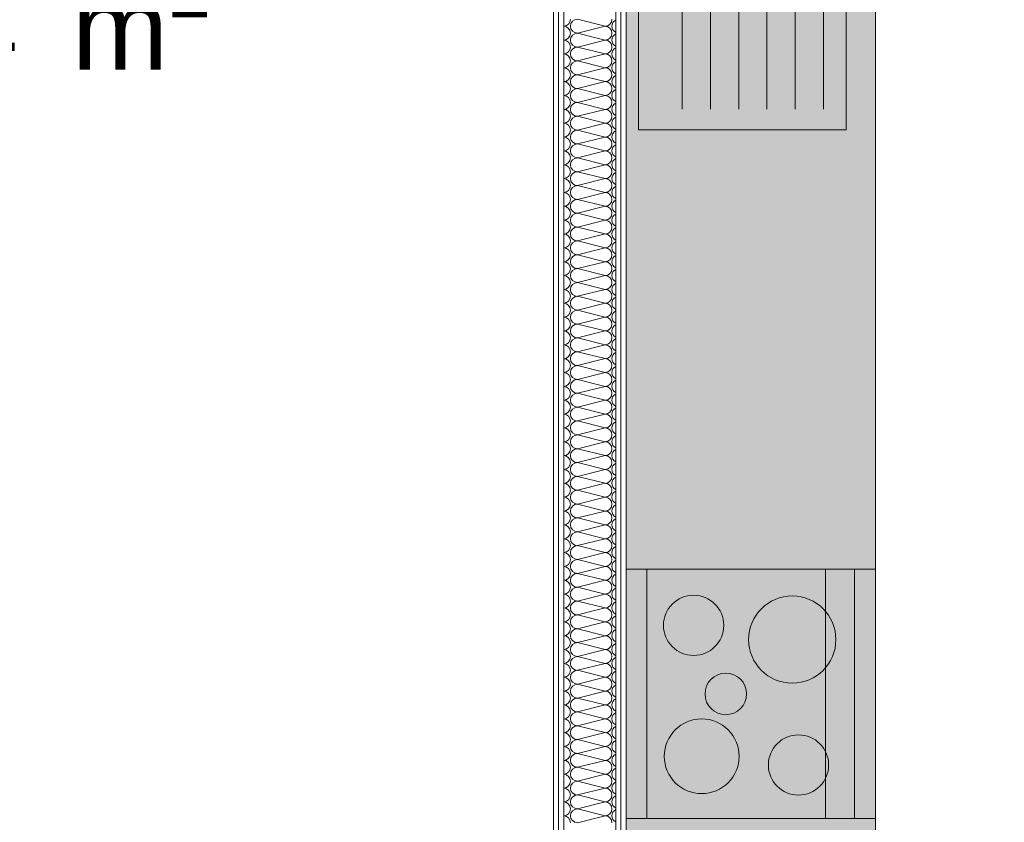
# Model space of a CAD drawing. Header units: metres. Extents: x -167 to 262, y -186 to 508.
# Tile 119 of 207: x 38.81 to 41.18, y 29.35 to 31.28. Entities that reach past the tile are written whole.
import ezdxf
from ezdxf.enums import TextEntityAlignment as Align

# ---------------------------------------------------------------- set-up
doc = ezdxf.new("R2010")
doc.units = ezdxf.units.M
doc.header["$MEASUREMENT"] = 0
for name, color, linetype in [('10 Wand außen', 7, 'Continuous'), ('50 Küche', 7, 'Continuous'), ('60 Auffüllung', 7, 'Continuous'), ('80 Raum', 7, 'Continuous'), ('94 Genehmigungsplanung Bemaßung', 7, 'Continuous')]:
    doc.layers.add(name, color=color, linetype=linetype)
doc.styles.add('ERSTELLTER_STIL_1', font='arial.ttf')
doc.dimstyles.new('ERSTELLTER_STIL__1', dxfattribs={"dimtxt": 0.25, "dimasz": 0.19, "dimexe": 0.18, "dimexo": 0.1, "dimgap": 0, "dimtad": 1, "dimtih": 1, "dimtoh": 1, "dimzin": 0, "dimdsep": 46, "dimtxsty": 'ERSTELLTER_STIL_1', "dimblk": 'ARROWHEAD_6', "dimblk1": 'ARROWHEAD_6', "dimblk2": 'ARROWHEAD_6', "dimcen": 0.09, "dimclrd": 7, "dimclre": 7, "dimclrt": 7, "dimazin": 0, "dimtfac": 1, "dimtdec": 4, "dimtmove": 0, "dimatfit": 3, "dimfxl": 1, "dimtolj": 1, "dimtzin": 0, "dimarcsym": 0})
pattern_1 = [(0, (27236.132094, 33357.27905), (0, 0.075), [0, -0.075])]

# ---------------------------------------------------------------- blocks, each defined once
blk = doc.blocks.new('Hausanschluss._0-15_4_1', base_point=(39.2708, 29.7181))
at = {"layer": '80 Raum', "color": 7, "lineweight": 18, "insert": (38.259, 31.4162), "char_height": 0.2, "attachment_point": 1, "style": 'ERSTELLTER_STIL_1'}
blk.add_mtext('\\A1;{\\pql;\\pt0,0.2;\\fArial|b0|i0|c0|p0;\\W1.000000;8,94\\fArial|b0|i0|c0|p0;\\W1.000000;\\A1{\\H.66x;\\S^  ;}\\fArial|b0|i0|c0|p0;\\W1.000000; m\\fArial|b0|i0|c0|p0;\\W1.000000;\\A1{\\H.66x;\\S2^  ;}}', dxfattribs=at)
at = {"layer": '80 Raum', "color": 7, "lineweight": 18, "style": 'ERSTELLTER_STIL_1'}
for tag, p in [('DUMMY_850', (40.1952, 32.2505)), ('ROOM_NAME', (38.259, 32.2047)), ('DUMMY_851', (38.808, 31.8576)), ('ROOM_NUMBER', (38.259, 31.8119)), ('DUMMY_852', (38.259, 31.4647))]:
    blk.add_attdef(tag, text='', height=0.2, dxfattribs=at).set_placement(p, align=Align.TOP_LEFT)
blk = doc.blocks.new('*X137', base_point=(27236.1321, 33357.279))
at = {"layer": '10 Wand außen', "color": 8, "linetype": 'Continuous', "lineweight": 18}
for p, q in [((40.1488, 31.279), (40.2154, 31.2624)), ((40.1488, 31.2457), (40.2154, 31.2624)), ((40.1488, 31.2457), (40.2154, 31.229)), ((40.1488, 31.2124), (40.2154, 31.229)), ((40.1488, 31.2124), (40.2154, 31.1957)), ((40.1488, 31.179), (40.2154, 31.1957)), ((40.1488, 31.179), (40.2154, 31.1624)), ((40.1488, 31.1457), (40.2154, 31.1624)), ((40.1488, 31.1457), (40.2154, 31.129)), ((40.1488, 31.1124), (40.2154, 31.129)), ((40.1488, 31.1124), (40.2154, 31.0957)), ((40.1488, 31.079), (40.2154, 31.0957)), ((40.1488, 31.079), (40.2154, 31.0624)), ((40.1488, 31.0457), (40.2154, 31.0624)), ((40.1488, 31.0457), (40.2154, 31.029)), ((40.1488, 31.0124), (40.2154, 31.029)), ((40.1488, 31.0124), (40.2154, 30.9957)), ((40.1488, 30.979), (40.2154, 30.9957)), ((40.1488, 30.979), (40.2154, 30.9624)), ((40.1488, 30.9457), (40.2154, 30.9624)), ((40.1488, 30.9457), (40.2154, 30.929)), ((40.1488, 30.9124), (40.2154, 30.929)), ((40.1488, 30.9124), (40.2154, 30.8957)), ((40.1488, 30.879), (40.2154, 30.8957)), ((40.1488, 30.879), (40.2154, 30.8624)), ((40.1488, 30.8457), (40.2154, 30.8624)), ((40.1488, 30.8457), (40.2154, 30.829)), ((40.1488, 30.8124), (40.2154, 30.829)), ((40.1488, 30.8124), (40.2154, 30.7957)), ((40.1488, 30.779), (40.2154, 30.7957)), ((40.1488, 30.779), (40.2154, 30.7624)), ((40.1488, 30.7457), (40.2154, 30.7624)), ((40.1488, 30.7457), (40.2154, 30.729)), ((40.1488, 30.7124), (40.2154, 30.729)), ((40.1488, 30.7124), (40.2154, 30.6957)), ((40.1488, 30.679), (40.2154, 30.6957)), ((40.1488, 30.679), (40.2154, 30.6624)), ((40.1488, 30.6457), (40.2154, 30.6624)), ((40.1488, 30.6457), (40.2154, 30.629)), ((40.1488, 30.6124), (40.2154, 30.629)), ((40.1488, 30.6124), (40.2154, 30.5957)), ((40.1488, 30.579), (40.2154, 30.5957)), ((40.1488, 30.579), (40.2154, 30.5624)), ((40.1488, 30.5457), (40.2154, 30.5624)), ((40.1488, 30.5457), (40.2154, 30.529)), ((40.1488, 30.5124), (40.2154, 30.529)), ((40.1488, 30.5124), (40.2154, 30.4957)), ((40.1488, 30.479), (40.2154, 30.4957)), ((40.1488, 30.479), (40.2154, 30.4624)), ((40.1488, 30.4457), (40.2154, 30.4624)), ((40.1488, 30.4457), (40.2154, 30.429)), ((40.1488, 30.4124), (40.2154, 30.429)), ((40.1488, 30.4124), (40.2154, 30.3957)), ((40.1488, 30.379), (40.2154, 30.3957)), ((40.1488, 30.379), (40.2154, 30.3624)), ((40.1488, 30.3457), (40.2154, 30.3624)), ((40.1488, 30.3457), (40.2154, 30.329)), ((40.1488, 30.3124), (40.2154, 30.329)), ((40.1488, 30.3124), (40.2154, 30.2957)), ((40.1488, 30.279), (40.2154, 30.2957)), ((40.1488, 30.279), (40.2154, 30.2624)), ((40.1488, 30.2457), (40.2154, 30.2624)), ((40.1488, 30.2457), (40.2154, 30.229)), ((40.1488, 30.2124), (40.2154, 30.229)), ((40.1488, 30.2124), (40.2154, 30.1957)), ((40.1488, 30.179), (40.2154, 30.1957)), ((40.1488, 30.179), (40.2154, 30.1624)), ((40.1488, 30.1457), (40.2154, 30.1624)), ((40.1488, 30.1457), (40.2154, 30.129)), ((40.1488, 30.1124), (40.2154, 30.129)), ((40.1488, 30.1124), (40.2154, 30.0957)), ((40.1488, 30.079), (40.2154, 30.0957)), ((40.1488, 30.079), (40.2154, 30.0624)), ((40.1488, 30.0457), (40.2154, 30.0624)), ((40.1488, 30.0457), (40.2154, 30.029)), ((40.1488, 30.0124), (40.2154, 30.029)), ((40.1488, 30.0124), (40.2154, 29.9957)), ((40.1488, 29.979), (40.2154, 29.9957)), ((40.1488, 29.979), (40.2154, 29.9624)), ((40.1488, 29.9457), (40.2154, 29.9624)), ((40.1488, 29.9457), (40.2154, 29.929)), ((40.1488, 29.9124), (40.2154, 29.929)), ((40.1488, 29.9124), (40.2154, 29.8957)), ((40.1488, 29.879), (40.2154, 29.8957)), ((40.1488, 29.879), (40.2154, 29.8624)), ((40.1488, 29.8457), (40.2154, 29.8624)), ((40.1488, 29.8457), (40.2154, 29.829)), ((40.1488, 29.8124), (40.2154, 29.829)), ((40.1488, 29.8124), (40.2154, 29.7957)), ((40.1488, 29.779), (40.2154, 29.7957)), ((40.1488, 29.779), (40.2154, 29.7624)), ((40.1488, 29.7457), (40.2154, 29.7624)), ((40.1488, 29.7457), (40.2154, 29.729)), ((40.1488, 29.7124), (40.2154, 29.729)), ((40.1488, 29.7124), (40.2154, 29.6957)), ((40.1488, 29.679), (40.2154, 29.6957)), ((40.1488, 29.679), (40.2154, 29.6624)), ((40.1488, 29.6457), (40.2154, 29.6624)), ((40.1488, 29.6457), (40.2154, 29.629)), ((40.1488, 29.6124), (40.2154, 29.629)), ((40.1488, 29.6124), (40.2154, 29.5957)), ((40.1488, 29.579), (40.2154, 29.5957)), ((40.1488, 29.579), (40.2154, 29.5624)), ((40.1488, 29.5457), (40.2154, 29.5624)), ((40.1488, 29.5457), (40.2154, 29.529)), ((40.1488, 29.5124), (40.2154, 29.529)), ((40.1488, 29.5124), (40.2154, 29.4957)), ((40.1488, 29.479), (40.2154, 29.4957)), ((40.1488, 29.479), (40.2154, 29.4624)), ((40.1488, 29.4457), (40.2154, 29.4624)), ((40.1488, 29.4457), (40.2154, 29.429)), ((40.1488, 29.4124), (40.2154, 29.429)), ((40.1488, 29.4124), (40.2154, 29.3957)), ((40.1488, 29.379), (40.2154, 29.3957)), ((40.1488, 29.379), (40.2154, 29.3624)), ((40.1488, 29.3457), (40.2154, 29.3624))]:
    blk.add_line(p, q, dxfattribs=at)
for centre, start, end in [((40.1154, 31.279), 272.2679, 0), ((40.1154, 31.2457), 0, 87.7321), ((40.1488, 31.2624), 90, 180), ((40.1488, 31.2624), 180, 270), ((40.2154, 31.279), 270, 0), ((40.2154, 31.2457), 0, 90), ((40.2488, 31.2624), 117.4147, 180), ((40.2488, 31.2624), 180, 242.5853), ((40.1154, 31.2457), 272.2679, 0), ((40.1488, 31.229), 90, 180), ((40.2154, 31.2457), 270, 0), ((40.2488, 31.229), 117.4147, 180), ((40.1154, 31.2124), 0, 87.7321), ((40.1488, 31.229), 180, 270), ((40.2154, 31.2124), 0, 90), ((40.2488, 31.229), 180, 242.5853), ((40.1154, 31.2124), 272.2679, 0), ((40.1154, 31.179), 0, 87.7321), ((40.1488, 31.1957), 90, 180), ((40.1488, 31.1957), 180, 270), ((40.2154, 31.2124), 270, 0), ((40.2154, 31.179), 0, 90), ((40.2488, 31.1957), 117.4147, 180), ((40.2488, 31.1957), 180, 242.5853), ((40.1154, 31.179), 272.2679, 0), ((40.1488, 31.1624), 90, 180), ((40.2154, 31.179), 270, 0), ((40.2488, 31.1624), 117.4147, 180), ((40.1154, 31.1457), 0, 87.7321), ((40.1154, 31.1457), 272.2679, 0), ((40.1488, 31.1624), 180, 270), ((40.1488, 31.129), 90, 180), ((40.2154, 31.1457), 0, 90), ((40.2154, 31.1457), 270, 0), ((40.2488, 31.1624), 180, 242.5853), ((40.2488, 31.129), 117.4147, 180), ((40.1154, 31.1124), 0, 87.7321), ((40.1488, 31.129), 180, 270), ((40.2154, 31.1124), 0, 90), ((40.2488, 31.129), 180, 242.5853), ((40.1154, 31.1124), 272.2679, 0), ((40.1488, 31.0957), 90, 180), ((40.2154, 31.1124), 270, 0), ((40.2488, 31.0957), 117.4147, 180), ((40.1154, 31.079), 0, 87.7321), ((40.1154, 31.079), 272.2679, 0), ((40.1488, 31.0957), 180, 270), ((40.1488, 31.0624), 90, 180), ((40.2154, 31.079), 0, 90), ((40.2154, 31.079), 270, 0), ((40.2488, 31.0957), 180, 242.5853), ((40.2488, 31.0624), 117.4147, 180), ((40.1154, 31.0457), 0, 87.7321), ((40.1488, 31.0624), 180, 270), ((40.2154, 31.0457), 0, 90), ((40.2488, 31.0624), 180, 242.5853), ((40.1154, 31.0457), 272.2679, 0), ((40.1154, 31.0124), 0, 87.7321), ((40.1488, 31.029), 90, 180), ((40.1488, 31.029), 180, 270), ((40.2154, 31.0457), 270, 0), ((40.2154, 31.0124), 0, 90), ((40.2488, 31.029), 117.4147, 180), ((40.2488, 31.029), 180, 242.5853), ((40.1154, 31.0124), 272.2679, 0), ((40.1488, 30.9957), 90, 180), ((40.2154, 31.0124), 270, 0), ((40.2488, 30.9957), 117.4147, 180), ((40.1154, 30.979), 0, 87.7321), ((40.1154, 30.979), 272.2679, 0), ((40.1488, 30.9957), 180, 270), ((40.1488, 30.9624), 90, 180), ((40.2154, 30.979), 0, 90), ((40.2154, 30.979), 270, 0), ((40.2488, 30.9957), 180, 242.5853), ((40.1154, 30.9457), 0, 87.7321), ((40.1488, 30.9624), 180, 270), ((40.2154, 30.9457), 0, 90), ((40.2488, 30.9624), 117.4147, 180), ((40.2488, 30.9624), 180, 242.5853), ((40.1154, 30.9457), 272.2679, 0), ((40.1488, 30.929), 90, 180), ((40.2154, 30.9457), 270, 0), ((40.2488, 30.929), 117.4147, 180), ((40.1154, 30.9124), 0, 87.7321), ((40.1154, 30.9124), 272.2679, 0), ((40.1488, 30.929), 180, 270), ((40.1488, 30.8957), 90, 180), ((40.2154, 30.9124), 0, 90), ((40.2154, 30.9124), 270, 0), ((40.2488, 30.929), 180, 242.5853), ((40.2488, 30.8957), 117.4147, 180), ((40.1154, 30.879), 0, 87.7321), ((40.1488, 30.8957), 180, 270), ((40.2154, 30.879), 0, 90), ((40.2488, 30.8957), 180, 242.5853), ((40.1154, 30.879), 272.2679, 0), ((40.1154, 30.8457), 0, 87.7321), ((40.1488, 30.8624), 90, 180), ((40.1488, 30.8624), 180, 270), ((40.2154, 30.879), 270, 0), ((40.2154, 30.8457), 0, 90), ((40.2488, 30.8624), 117.4147, 180), ((40.2488, 30.8624), 180, 242.5853), ((40.1154, 30.8457), 272.2679, 0), ((40.1488, 30.829), 90, 180), ((40.2154, 30.8457), 270, 0), ((40.2488, 30.829), 117.4147, 180), ((40.1154, 30.8124), 0, 87.7321), ((40.1154, 30.8124), 272.2679, 0), ((40.1488, 30.829), 180, 270), ((40.1488, 30.7957), 90, 180), ((40.2154, 30.8124), 0, 90), ((40.2154, 30.8124), 270, 0), ((40.2488, 30.829), 180, 242.5853), ((40.1154, 30.779), 0, 87.7321), ((40.1488, 30.7957), 180, 270), ((40.2154, 30.779), 0, 90), ((40.2488, 30.7957), 117.4147, 180), ((40.2488, 30.7957), 180, 242.5853), ((40.1154, 30.779), 272.2679, 0), ((40.1488, 30.7624), 90, 180), ((40.2154, 30.779), 270, 0), ((40.2488, 30.7624), 117.4147, 180), ((40.1154, 30.7457), 0, 87.7321), ((40.1154, 30.7457), 272.2679, 0), ((40.1488, 30.7624), 180, 270), ((40.1488, 30.729), 90, 180), ((40.2154, 30.7457), 0, 90), ((40.2154, 30.7457), 270, 0), ((40.2488, 30.7624), 180, 242.5853), ((40.2488, 30.729), 117.4147, 180), ((40.1154, 30.7124), 0, 87.7321), ((40.1488, 30.729), 180, 270), ((40.2154, 30.7124), 0, 90), ((40.2488, 30.729), 180, 242.5853), ((40.1154, 30.7124), 272.2679, 0), ((40.1154, 30.679), 0, 87.7321), ((40.1488, 30.6957), 90, 180), ((40.1488, 30.6957), 180, 270), ((40.2154, 30.7124), 270, 0), ((40.2154, 30.679), 0, 90), ((40.2488, 30.6957), 117.4147, 180), ((40.2488, 30.6957), 180, 242.5853), ((40.1154, 30.679), 272.2679, 0), ((40.1488, 30.6624), 90, 180), ((40.2154, 30.679), 270, 0), ((40.2488, 30.6624), 117.4147, 180), ((40.1154, 30.6457), 0, 87.7321), ((40.1488, 30.6624), 180, 270), ((40.2154, 30.6457), 0, 90), ((40.2488, 30.6624), 180, 242.5853), ((40.1154, 30.6457), 272.2679, 0), ((40.1154, 30.6124), 0, 87.7321), ((40.1488, 30.629), 90, 180), ((40.1488, 30.629), 180, 270), ((40.2154, 30.6457), 270, 0), ((40.2154, 30.6124), 0, 90), ((40.2488, 30.629), 117.4147, 180), ((40.2488, 30.629), 180, 242.5853), ((40.1154, 30.6124), 272.2679, 0), ((40.1488, 30.5957), 90, 180), ((40.2154, 30.6124), 270, 0), ((40.2488, 30.5957), 117.4147, 180), ((40.1154, 30.579), 0, 87.7321), ((40.1154, 30.579), 272.2679, 0), ((40.1488, 30.5957), 180, 270), ((40.1488, 30.5624), 90, 180), ((40.2154, 30.579), 0, 90), ((40.2154, 30.579), 270, 0), ((40.2488, 30.5957), 180, 242.5853), ((40.2488, 30.5624), 117.4147, 180), ((40.1154, 30.5457), 0, 87.7321), ((40.1488, 30.5624), 180, 270), ((40.2154, 30.5457), 0, 90), ((40.2488, 30.5624), 180, 242.5853), ((40.1154, 30.5457), 272.2679, 0), ((40.1154, 30.5124), 0, 87.7321), ((40.1488, 30.529), 90, 180), ((40.1488, 30.529), 180, 270), ((40.2154, 30.5457), 270, 0), ((40.2154, 30.5124), 0, 90), ((40.2488, 30.529), 117.4147, 180), ((40.2488, 30.529), 180, 242.5853), ((40.1154, 30.5124), 272.2679, 0), ((40.1488, 30.4957), 90, 180), ((40.2154, 30.5124), 270, 0), ((40.2488, 30.4957), 117.4147, 180), ((40.1154, 30.479), 0, 87.7321), ((40.1488, 30.4957), 180, 270), ((40.2154, 30.479), 0, 90), ((40.2488, 30.4957), 180, 242.5853), ((40.1154, 30.479), 272.2679, 0), ((40.1154, 30.4457), 0, 87.7321), ((40.1488, 30.4624), 90, 180), ((40.1488, 30.4624), 180, 270), ((40.2154, 30.479), 270, 0), ((40.2154, 30.4457), 0, 90), ((40.2488, 30.4624), 117.4147, 180), ((40.2488, 30.4624), 180, 242.5853), ((40.1154, 30.4457), 272.2679, 0), ((40.1488, 30.429), 90, 180), ((40.2154, 30.4457), 270, 0), ((40.2488, 30.429), 117.4147, 180), ((40.1154, 30.4124), 0, 87.7321), ((40.1154, 30.4124), 272.2679, 0), ((40.1488, 30.429), 180, 270), ((40.1488, 30.3957), 90, 180), ((40.2154, 30.4124), 0, 90), ((40.2154, 30.4124), 270, 0), ((40.2488, 30.429), 180, 242.5853), ((40.2488, 30.3957), 117.4147, 180), ((40.1154, 30.379), 0, 87.7321), ((40.1488, 30.3957), 180, 270), ((40.2154, 30.379), 0, 90), ((40.2488, 30.3957), 180, 242.5853), ((40.1154, 30.379), 272.2679, 0), ((40.1154, 30.3457), 0, 87.7321), ((40.1488, 30.3624), 90, 180), ((40.1488, 30.3624), 180, 270), ((40.2154, 30.379), 270, 0), ((40.2154, 30.3457), 0, 90), ((40.2488, 30.3624), 117.4147, 180), ((40.2488, 30.3624), 180, 242.5853), ((40.1154, 30.3457), 272.2679, 0), ((40.1488, 30.329), 90, 180), ((40.2154, 30.3457), 270, 0), ((40.2488, 30.329), 117.4147, 180), ((40.1154, 30.3124), 0, 87.7321), ((40.1488, 30.329), 180, 270), ((40.2154, 30.3124), 0, 90), ((40.2488, 30.329), 180, 242.5853), ((40.1154, 30.3124), 272.2679, 0), ((40.1154, 30.279), 0, 87.7321), ((40.1488, 30.2957), 90, 180), ((40.1488, 30.2957), 180, 270), ((40.2154, 30.3124), 270, 0), ((40.2154, 30.279), 0, 90), ((40.2488, 30.2957), 117.4147, 180), ((40.2488, 30.2957), 180, 242.5853), ((40.1154, 30.279), 272.2679, 0), ((40.1488, 30.2624), 90, 180), ((40.2154, 30.279), 270, 0), ((40.2488, 30.2624), 117.4147, 180), ((40.1154, 30.2457), 0, 87.7321), ((40.1154, 30.2457), 272.2679, 0), ((40.1488, 30.2624), 180, 270), ((40.1488, 30.229), 90, 180), ((40.2154, 30.2457), 0, 90), ((40.2154, 30.2457), 270, 0), ((40.2488, 30.2624), 180, 242.5853), ((40.2488, 30.229), 117.4147, 180), ((40.1154, 30.2124), 0, 87.7321), ((40.1488, 30.229), 180, 270), ((40.2154, 30.2124), 0, 90), ((40.2488, 30.229), 180, 242.5853), ((40.1154, 30.2124), 272.2679, 0), ((40.1154, 30.179), 0, 87.7321), ((40.1488, 30.1957), 90, 180), ((40.1488, 30.1957), 180, 270), ((40.2154, 30.2124), 270, 0), ((40.2154, 30.179), 0, 90), ((40.2488, 30.1957), 117.4147, 180), ((40.2488, 30.1957), 180, 242.5853), ((40.1154, 30.179), 272.2679, 0), ((40.1488, 30.1624), 90, 180), ((40.2154, 30.179), 270, 0), ((40.2488, 30.1624), 117.4147, 180), ((40.1154, 30.1457), 0, 87.7321), ((40.1488, 30.1624), 180, 270), ((40.2154, 30.1457), 0, 90), ((40.2488, 30.1624), 180, 242.5853), ((40.1154, 30.1457), 272.2679, 0), ((40.1154, 30.1124), 0, 87.7321), ((40.1488, 30.129), 90, 180), ((40.1488, 30.129), 180, 270), ((40.2154, 30.1457), 270, 0), ((40.2154, 30.1124), 0, 90), ((40.2488, 30.129), 117.4147, 180), ((40.2488, 30.129), 180, 242.5853), ((40.1154, 30.1124), 272.2679, 0), ((40.1488, 30.0957), 90, 180), ((40.2154, 30.1124), 270, 0), ((40.2488, 30.0957), 117.4147, 180), ((40.1154, 30.079), 0, 87.7321), ((40.1154, 30.079), 272.2679, 0), ((40.1488, 30.0957), 180, 270), ((40.1488, 30.0624), 90, 180), ((40.2154, 30.079), 0, 90), ((40.2154, 30.079), 270, 0), ((40.2488, 30.0957), 180, 242.5853), ((40.2488, 30.0624), 117.4147, 180), ((40.1154, 30.0457), 0, 87.7321), ((40.1488, 30.0624), 180, 270), ((40.2154, 30.0457), 0, 90), ((40.2488, 30.0624), 180, 242.5853), ((40.1154, 30.0457), 272.2679, 0), ((40.1488, 30.029), 90, 180), ((40.2154, 30.0457), 270, 0), ((40.2488, 30.029), 117.4147, 180), ((40.1154, 30.0124), 0, 87.7321), ((40.1154, 30.0124), 272.2679, 0), ((40.1488, 30.029), 180, 270), ((40.1488, 29.9957), 90, 180), ((40.2154, 30.0124), 0, 90), ((40.2154, 30.0124), 270, 0), ((40.2488, 30.029), 180, 242.5853), ((40.2488, 29.9957), 117.4147, 180), ((40.1154, 29.979), 0, 87.7321), ((40.1488, 29.9957), 180, 270), ((40.2154, 29.979), 0, 90), ((40.2488, 29.9957), 180, 242.5853), ((40.1154, 29.979), 272.2679, 0), ((40.1154, 29.9457), 0, 87.7321), ((40.1488, 29.9624), 90, 180), ((40.1488, 29.9624), 180, 270), ((40.2154, 29.979), 270, 0), ((40.2154, 29.9457), 0, 90), ((40.2488, 29.9624), 117.4147, 180), ((40.2488, 29.9624), 180, 242.5853), ((40.1154, 29.9457), 272.2679, 0), ((40.1488, 29.929), 90, 180), ((40.2154, 29.9457), 270, 0), ((40.2488, 29.929), 117.4147, 180), ((40.1154, 29.9124), 0, 87.7321), ((40.1154, 29.9124), 272.2679, 0), ((40.1488, 29.929), 180, 270), ((40.1488, 29.8957), 90, 180), ((40.2154, 29.9124), 0, 90), ((40.2154, 29.9124), 270, 0), ((40.2488, 29.929), 180, 242.5853), ((40.1154, 29.879), 0, 87.7321), ((40.1488, 29.8957), 180, 270), ((40.2154, 29.879), 0, 90), ((40.2488, 29.8957), 117.4147, 180), ((40.2488, 29.8957), 180, 242.5853), ((40.1154, 29.879), 272.2679, 0), ((40.1488, 29.8624), 90, 180), ((40.2154, 29.879), 270, 0), ((40.2488, 29.8624), 117.4147, 180), ((40.1154, 29.8457), 0, 87.7321), ((40.1154, 29.8457), 272.2679, 0), ((40.1488, 29.8624), 180, 270), ((40.1488, 29.829), 90, 180), ((40.2154, 29.8457), 0, 90), ((40.2154, 29.8457), 270, 0), ((40.2488, 29.8624), 180, 242.5853), ((40.2488, 29.829), 117.4147, 180), ((40.1154, 29.8124), 0, 87.7321), ((40.1488, 29.829), 180, 270), ((40.2154, 29.8124), 0, 90), ((40.2488, 29.829), 180, 242.5853), ((40.1154, 29.8124), 272.2679, 0), ((40.1154, 29.779), 0, 87.7321), ((40.1488, 29.7957), 90, 180), ((40.1488, 29.7957), 180, 270), ((40.2154, 29.8124), 270, 0), ((40.2154, 29.779), 0, 90), ((40.2488, 29.7957), 117.4147, 180), ((40.2488, 29.7957), 180, 242.5853), ((40.1154, 29.779), 272.2679, 0), ((40.1488, 29.7624), 90, 180), ((40.2154, 29.779), 270, 0), ((40.2488, 29.7624), 117.4147, 180), ((40.1154, 29.7457), 0, 87.7321), ((40.1154, 29.7457), 272.2679, 0), ((40.1488, 29.7624), 180, 270), ((40.1488, 29.729), 90, 180), ((40.2154, 29.7457), 0, 90), ((40.2154, 29.7457), 270, 0), ((40.2488, 29.7624), 180, 242.5853), ((40.1154, 29.7124), 0, 87.7321), ((40.1488, 29.729), 180, 270), ((40.2154, 29.7124), 0, 90), ((40.2488, 29.729), 117.4147, 180), ((40.2488, 29.729), 180, 242.5853), ((40.1154, 29.7124), 272.2679, 0), ((40.1488, 29.6957), 90, 180), ((40.2154, 29.7124), 270, 0), ((40.2488, 29.6957), 117.4147, 180), ((40.1154, 29.679), 0, 87.7321), ((40.1154, 29.679), 272.2679, 0), ((40.1488, 29.6957), 180, 270), ((40.1488, 29.6624), 90, 180), ((40.2154, 29.679), 0, 90), ((40.2154, 29.679), 270, 0), ((40.2488, 29.6957), 180, 242.5853), ((40.2488, 29.6624), 117.4147, 180), ((40.1154, 29.6457), 0, 87.7321), ((40.1488, 29.6624), 180, 270), ((40.2154, 29.6457), 0, 90), ((40.2488, 29.6624), 180, 242.5853), ((40.1154, 29.6457), 272.2679, 0), ((40.1154, 29.6124), 0, 87.7321), ((40.1488, 29.629), 90, 180), ((40.1488, 29.629), 180, 270), ((40.2154, 29.6457), 270, 0), ((40.2154, 29.6124), 0, 90), ((40.2488, 29.629), 117.4147, 180), ((40.2488, 29.629), 180, 242.5853), ((40.1154, 29.6124), 272.2679, 0), ((40.1488, 29.5957), 90, 180), ((40.2154, 29.6124), 270, 0), ((40.2488, 29.5957), 117.4147, 180), ((40.1154, 29.579), 0, 87.7321), ((40.1488, 29.5957), 180, 270), ((40.2154, 29.579), 0, 90), ((40.2488, 29.5957), 180, 242.5853), ((40.1154, 29.579), 272.2679, 0), ((40.1154, 29.5457), 0, 87.7321), ((40.1488, 29.5624), 90, 180), ((40.1488, 29.5624), 180, 270), ((40.2154, 29.579), 270, 0), ((40.2154, 29.5457), 0, 90), ((40.2488, 29.5624), 117.4147, 180), ((40.2488, 29.5624), 180, 242.5853), ((40.1154, 29.5457), 272.2679, 0), ((40.1488, 29.529), 90, 180), ((40.2154, 29.5457), 270, 0), ((40.2488, 29.529), 117.4147, 180), ((40.1154, 29.5124), 0, 87.7321), ((40.1154, 29.5124), 272.2679, 0), ((40.1488, 29.529), 180, 270), ((40.1488, 29.4957), 90, 180), ((40.2154, 29.5124), 0, 90), ((40.2154, 29.5124), 270, 0), ((40.2488, 29.529), 180, 242.5853), ((40.2488, 29.4957), 117.4147, 180), ((40.1154, 29.479), 0, 87.7321), ((40.1488, 29.4957), 180, 270), ((40.2154, 29.479), 0, 90), ((40.2488, 29.4957), 180, 242.5853), ((40.1154, 29.479), 272.2679, 0), ((40.1154, 29.4457), 0, 87.7321), ((40.1488, 29.4624), 90, 180), ((40.1488, 29.4624), 180, 270), ((40.2154, 29.479), 270, 0), ((40.2154, 29.4457), 0, 90), ((40.2488, 29.4624), 117.4147, 180), ((40.2488, 29.4624), 180, 242.5853), ((40.1154, 29.4457), 272.2679, 0), ((40.1488, 29.429), 90, 180), ((40.2154, 29.4457), 270, 0), ((40.2488, 29.429), 117.4147, 180), ((40.1154, 29.4124), 0, 87.7321), ((40.1488, 29.429), 180, 270), ((40.2154, 29.4124), 0, 90), ((40.2488, 29.429), 180, 242.5853), ((40.1154, 29.4124), 272.2679, 0), ((40.1154, 29.379), 0, 87.7321), ((40.1488, 29.3957), 90, 180), ((40.1488, 29.3957), 180, 270), ((40.2154, 29.4124), 270, 0), ((40.2154, 29.379), 0, 90), ((40.2488, 29.3957), 117.4147, 180), ((40.2488, 29.3957), 180, 242.5853), ((40.1154, 29.379), 272.2679, 0), ((40.1488, 29.3624), 90, 180), ((40.2154, 29.379), 270, 0), ((40.2488, 29.3624), 117.4147, 180), ((40.1154, 29.3457), 0, 87.7321), ((40.1488, 29.3624), 180, 270), ((40.2154, 29.3457), 0, 90), ((40.2488, 29.3624), 180, 242.5853)]:
    blk.add_arc(centre, 0.0167, start, end, dxfattribs=at)
blk = doc.blocks.new('Konzeptküche 27')
at = {"layer": '50 Küche', "linetype": 'Continuous', "lineweight": 0, "true_color": 0xffffff}
for points in [[(0.6114, 0), (5.4469, 0), (5.4469, 3.7634), (4.8469, 3.7634), (4.8469, 0.6), (0.6114, 0.6)], [(2.0673, 0.6), (1.4673, 0.6), (1.4673, 0), (2.0673, 0)], [(2.0673, 0.55), (1.4673, 0.55), (1.4673, 0.05), (2.0673, 0.05)], [(4.0908, 0.53), (3.1248, 0.53), (3.1248, 0.03), (4.0908, 0.03)]]:
    blk.add_hatch(color=7, dxfattribs=at).paths.add_polyline_path(points)
at = {"layer": '50 Küche', "color": 7, "linetype": 'Continuous', "lineweight": 13}
for p, q in [((2.0673, 0.48), (1.4673, 0.48)), ((3.5578, 0.475), (3.1748, 0.475)), ((3.5578, 0.407), (3.1748, 0.407)), ((3.5578, 0.339), (3.1748, 0.339)), ((3.5578, 0.271), (3.1748, 0.271)), ((3.5578, 0.203), (3.1748, 0.203)), ((3.5578, 0.135), (3.1748, 0.135))]:
    blk.add_line(p, q, dxfattribs=at)
at = {"layer": '50 Küche', "color": 7, "linetype": 'Continuous', "lineweight": 13, "flags": 128}
for points in [[(0.6114, 0), (5.4469, 0), (5.4469, 3.7634), (4.8469, 3.7634), (4.8469, 0.6), (0.6114, 0.6)], [(2.0673, 0.6), (1.4673, 0.6), (1.4673, 0), (2.0673, 0)], [(2.0673, 0.55), (1.4673, 0.55), (1.4673, 0.05), (2.0673, 0.05)], [(4.0908, 0.53), (3.1248, 0.53), (3.1248, 0.03), (4.0908, 0.03)]]:
    blk.add_lwpolyline(points, close=True, dxfattribs=at)
at = {"layer": '50 Küche', "color": 7, "linetype": 'Continuous', "lineweight": 13}
for centre, radius in [((1.8981, 0.4), 0.105), ((1.5963, 0.415), 0.0725), ((1.7673, 0.24), 0.05), ((1.6173, 0.182), 0.09), ((1.9323, 0.1625), 0.0725)]:
    blk.add_circle(centre, radius, dxfattribs=at)
blk = doc.blocks.new('*D505', base_point=(27236.1321, 33357.279))
at = {"layer": '94 Genehmigungsplanung Bemaßung', "color": 7, "linetype": 'Continuous', "lineweight": 13}
for p, q in [((38.2411, 26.1165), (38.2411, 26.4915)), ((40.0911, 26.1165), (40.0911, 26.4915)), ((38.3411, 26.404), (38.1411, 26.204)), ((40.1911, 26.404), (39.9911, 26.204)), ((38.2411, 26.304), (40.0911, 26.304))]:
    blk.add_line(p, q, dxfattribs=at)
at = {"layer": '94 Genehmigungsplanung Bemaßung', "color": 7, "lineweight": 13, "char_height": 0.25, "attachment_point": 7, "style": 'ERSTELLTER_STIL_1'}
for s, insert in [('\\A1;{\\pql;\\fArial|b0|i0|c0|p0;\\W1.000000;17\\fArial|b0|i0|c0|p0;\\W1.000000;\\A1{\\H.66x;\\S5^  ;}}', (39.4839, 26.3399)), ('\\A1;{\\pql;\\fArial|b0|i0|c0|p0;\\W1.000000;1,85}', (38.5788, 26.354))]:
    blk.add_mtext(s, dxfattribs=dict(at, insert=insert))
blk = doc.blocks.new('ARROWHEAD_6')
at = {"color": 0, "linetype": 'Continuous', "lineweight": 0}
for p, q in [((-0.5, -0.5), (0.5, 0.5)), ((0, 0), (-1, 0))]:
    blk.add_line(p, q, dxfattribs=at)
blk = doc.blocks.new('*D506', base_point=(27236.1321, 33357.279))
at = {"layer": '94 Genehmigungsplanung Bemaßung', "color": 7, "linetype": 'Continuous', "lineweight": 13}
for p, q in [((40.0911, 26.1165), (40.0911, 26.4915)), ((40.2661, 26.1165), (40.2661, 26.4915)), ((40.1911, 26.404), (39.9911, 26.204)), ((40.3661, 26.404), (40.1661, 26.204)), ((40.0911, 26.304), (40.2661, 26.304))]:
    blk.add_line(p, q, dxfattribs=at)
blk = doc.blocks.new('*D507', base_point=(27236.1321, 33357.279))
at = {"layer": '94 Genehmigungsplanung Bemaßung', "color": 7, "linetype": 'Continuous', "lineweight": 13}
for p, q in [((40.2661, 26.1165), (40.2661, 26.4915)), ((45.188, 26.1165), (45.188, 26.4915)), ((40.3661, 26.404), (40.1661, 26.204)), ((45.288, 26.404), (45.088, 26.204)), ((40.2661, 26.304), (45.188, 26.304))]:
    blk.add_line(p, q, dxfattribs=at)
at = {"layer": '94 Genehmigungsplanung Bemaßung', "color": 7, "lineweight": 13, "char_height": 0.25, "attachment_point": 7, "style": 'ERSTELLTER_STIL_1'}
for s, insert in [('\\A1;{\\pql;\\fArial|b0|i0|c0|p0;\\W1.000000;17\\fArial|b0|i0|c0|p0;\\W1.000000;\\A1{\\H.66x;\\S5^  ;}}', (44.5808, 26.3399)), ('\\A1;{\\pql;\\fArial|b0|i0|c0|p0;\\W1.000000;4,92}', (42.1398, 26.354))]:
    blk.add_mtext(s, dxfattribs=dict(at, insert=insert))

msp = doc.modelspace()

# ---------------------------------------------------------------- hatches: boundary and pattern name
at = {"layer": '10 Wand außen', "linetype": 'Continuous', "lineweight": 13, "true_color": 0x000100}
h = msp.add_hatch(dxfattribs=at)
h.set_pattern_fill('Gipskarton_0001', color=98, style=0, pattern_type=2)
h.set_pattern_definition(pattern_1)
h.paths.add_polyline_path([(40.0911, 33.3352), (40.0911, 28.4997), (40.1036, 28.4997), (40.1036, 33.3352)])
h = msp.add_hatch(dxfattribs=at)
h.set_pattern_fill('Gipskarton_0001', color=98, style=0, pattern_type=2)
h.set_pattern_definition(pattern_1)
h.paths.add_polyline_path([(40.1036, 33.3352), (40.1036, 28.4997), (40.1161, 28.4997), (40.1161, 33.3352)])
h = msp.add_hatch(dxfattribs=at)
h.set_pattern_fill('Gipskarton_0001', color=98, style=0, pattern_type=2)
h.set_pattern_definition(pattern_1)
h.paths.add_polyline_path([(40.2536, 28.4997), (40.2536, 33.3352), (40.2411, 33.3352), (40.2411, 28.4997)])
h = msp.add_hatch(dxfattribs=at)
h.set_pattern_fill('Gipskarton_0001', color=98, style=0, pattern_type=2)
h.set_pattern_definition(pattern_1)
h.paths.add_polyline_path([(40.2661, 28.4997), (40.2661, 33.3352), (40.2536, 33.3352), (40.2536, 28.4997)])
at = {"layer": '60 Auffüllung', "linetype": 'Continuous', "lineweight": 18, "true_color": 0xefefef}
h = msp.add_hatch(dxfattribs=at)
h.set_pattern_fill('Erde_1_0001', style=0, pattern_type=2)
h.set_pattern_definition([(0, (27236.1321, 33357.27905), (0, 0.779422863), [0.04875, -0.40125]), (0, (27236.3571, 33357.66876), (0, 0.779422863), [0.04875, -0.40125]), (60, (27236.1321, 33357.27905), (-0.675, 0.389711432), [0.04875, -0.40125]), (60, (27236.5821, 33357.27905), (-0.675, 0.389711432), [0.04875, -0.40125]), (120, (27236.18084, 33357.27905), (0.675, 0.389711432), [0.04875, -0.40125]), (120, (27236.63084, 33357.27905), (0.675, 0.389711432), [0.04875, -0.40125]), (0, (27236.1321, 33357.35405), (0, 0.15), [0, -0.15, 0, -0.225]), (45, (27236.2071, 33357.35405), (-0.1060660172, 0.1060660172), [0, -0.1125, 0, -0.1875])])
h.paths.add_polyline_path([(2.3366, 24.8593), (2.3419, 13.496, 0.033836), (8.8613, 14.0911, 0.026308), (13.8582, 15.1616, -0.024635), (17.3411, 16.2775), (17.3411, 24.6258), (15.3411, 24.6258), (15.3411, 30.4887), (17.3411, 30.4887), (17.3411, 43.9997), (58.1625, 43.9997), (58.1625, 45.7494), (101.6632, 45.7486), (101.6702, 49.0078), (2.342, 49.0078)])
h.paths.add_polyline_path([(9.5982, 27.1903), (4.651, 27.1903), (4.651, 42.9257), (4.651, 43.8257), (9.5982, 43.8257), (9.5982, 42.9257)], flags=0)
h.paths.add_polyline_path([(14.4618, 25.704, -0.414214), (13.8618, 26.304, -0.414214), (14.4618, 26.904, -0.414214), (15.0618, 26.304, -0.414214)], flags=0)

# ---------------------------------------------------------------- linework, layer by layer
at = {"layer": '10 Wand außen', "color": 7, "linetype": 'Continuous', "lineweight": 13}
for p, q in [((40.1036, 33.3352), (40.1036, 28.4997)), ((40.1161, 33.3352), (40.1161, 28.4997)), ((40.2411, 28.4997), (40.2411, 33.3352)), ((40.2536, 28.4997), (40.2536, 33.3352))]:
    msp.add_line(p, q, dxfattribs=at)
at = {"layer": '10 Wand außen', "color": 7, "linetype": 'Continuous', "lineweight": 13, "flags": 128}
for points in [[(40.0911, 33.3352), (40.0911, 28.4997)], [(40.2661, 28.4997), (40.2661, 33.3352)]]:
    msp.add_lwpolyline(points, dxfattribs=at)

# ---------------------------------------------------------------- block references
at = {"layer": '10 Wand außen', "color": 7, "lineweight": 35}
msp.add_blockref('*X137', (27236.1321, 33357.279), dxfattribs=at)
at = {"layer": '50 Küche', "color": 7, "linetype": 'Continuous', "lineweight": 18, "xscale": -1, "rotation": 270}
msp.add_blockref('Konzeptküche 27', (40.2661, 27.8883), dxfattribs=at)
at = {"layer": '80 Raum', "color": 7, "linetype": 'Continuous', "lineweight": 18}
msp.add_blockref('Hausanschluss._0-15_4_1', (39.2708, 29.7181), dxfattribs=at).add_auto_attribs({'ROOM_NAME': 'Hausanschluss.', 'ROOM_NUMBER': '0-15'})

# ---------------------------------------------------------------- dimensions: what is measured, and where the dimension line sits
at = {"layer": '94 Genehmigungsplanung Bemaßung', "color": 7, "linetype": 'Continuous', "lineweight": 13}
for base, p1, p2, picture, middle in [((40.0911, 26.304), (38.2411, 36.0897), (40.0911, 30.9174), '*D505', (38.9025, 26.479)), ((40.2660873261, 26.3040211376), (40.0910873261, 30.9174303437), (40.2660873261, 30.9174303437), '*D506', (40.0107038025, 26.4790211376)), ((45.188, 26.304), (40.2661, 30.9174), (45.188, 30.9174), '*D507', (42.4634, 26.479))]:
    dim = msp.add_linear_dim(base=base, p1=p1, p2=p2, dimstyle='ERSTELLTER_STIL__1', dxfattribs=at)
    dim.commit()
    dim.dimension.update_dxf_attribs({"geometry": picture, "text_midpoint": middle, "dimtype": 160})

doc.saveas('drawing.dxf')
